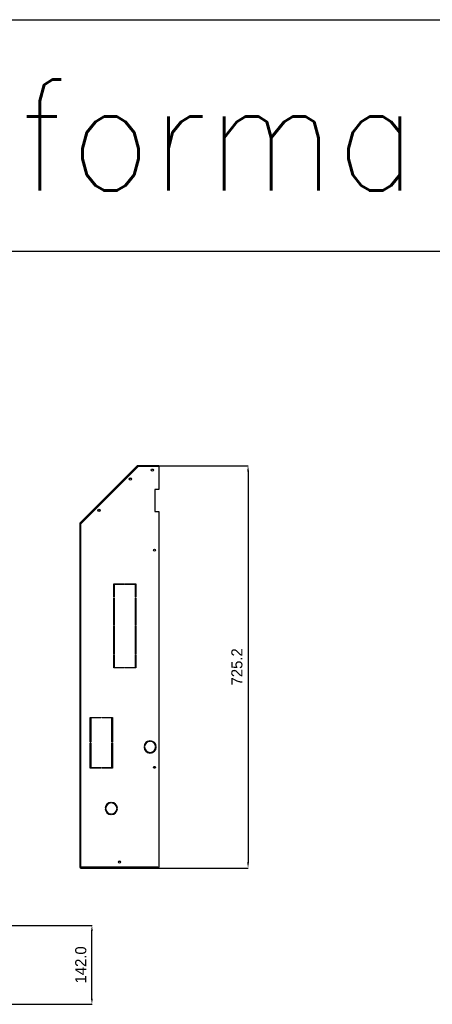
# Model space of a CAD drawing. Header units: inches. Extents: x -8834 to -3121, y 1010 to 9212.
# Tile 27 of 36: x -7544 to -6801, y 7152 to 8927. Entities that reach past the tile are written whole.
import ezdxf

# ---------------------------------------------------------------- set-up
doc = ezdxf.new("R2010")
doc.units = ezdxf.units.IN
doc.layers.add('1', color=7, linetype='Continuous')
doc.styles.add('CONVERTER_11', font='txt.shx', dxfattribs={"width": 0.9})
doc.dimstyles.new('Copia di Standard', dxfattribs={"dimtxt": 20, "dimasz": 10, "dimexe": 0.18, "dimexo": 0.0625, "dimgap": 10, "dimtad": 1, "dimdec": 1, "dimzin": 0, "dimdsep": 46, "dimtxsty": 'Standard', "dimcen": 0.09, "dimclrd": 4, "dimclre": 4, "dimadec": 0, "dimazin": 0, "dimtfac": 1, "dimtdec": 1, "dimtofl": 0, "dimtmove": 0, "dimatfit": 3, "dimfxl": 0.18, "dimtolj": 1, "dimtzin": 0, "dimarcsym": 0})

# ---------------------------------------------------------------- blocks, each defined once
blk = doc.blocks.new('*D32')
at = {"color": 3, "lineweight": -2, "transparency": 16777216}
for p, q in [((-7293.6, 8123.1), (-7132.8, 8123.1)), ((-7133, 8113.1), (-7133, 7407.9)), ((-7295.1, 7397.9), (-7132.8, 7397.9))]:
    blk.add_line(p, q, dxfattribs=at)
at = {"color": 3, "transparency": 16777216}
for points in [[(-7134.7, 8113.1), (-7131.3, 8113.1), (-7133, 8123.1)], [(-7134.7, 7407.9), (-7131.3, 7407.9), (-7133, 7397.9)]]:
    blk.add_solid(points, dxfattribs=at)
at = {"layer": 'Defpoints', "color": 0, "transparency": 16777216}
for p in [(-7293.7, 8123.1), (-7295.2, 7397.9), (-7133, 7397.9)]:
    blk.add_point(p, dxfattribs=at)
at = {"color": 3, "transparency": 16777216, "insert": (-7153, 7760.5), "char_height": 20, "attachment_point": 5, "rotation": 90}
blk.add_mtext('\\A1;725.2', dxfattribs=at)
blk = doc.blocks.new('*D34')
at = {"color": 3, "lineweight": -2, "transparency": 16777216}
for p, q in [((-7665.7, 7294.3), (-7413.8, 7294.3)), ((-7414, 7162.3), (-7414, 7284.3)), ((-7665.7, 7152.3), (-7413.8, 7152.3))]:
    blk.add_line(p, q, dxfattribs=at)
at = {"color": 3, "transparency": 16777216}
for points in [[(-7415.7, 7284.3), (-7412.4, 7284.3), (-7414, 7294.3)], [(-7415.7, 7162.3), (-7412.4, 7162.3), (-7414, 7152.3)]]:
    blk.add_solid(points, dxfattribs=at)
at = {"layer": 'Defpoints', "color": 0, "transparency": 16777216}
for p in [(-7665.8, 7294.3), (-7414, 7294.3), (-7665.8, 7152.3)]:
    blk.add_point(p, dxfattribs=at)
at = {"color": 3, "transparency": 16777216, "insert": (-7434, 7223.3), "char_height": 20, "attachment_point": 5, "rotation": 90}
blk.add_mtext('\\A1;142.0', dxfattribs=at)

msp = doc.modelspace()

# ---------------------------------------------------------------- linework, layer by layer
at = {"color": 7, "linetype": 'Continuous'}
for p, q in [((-7332.38, 8122.66), (-7435.24, 8019.8)), ((-7331.03, 8121.6), (-7434.18, 8018.45)), ((-7331.68, 8121.95), (-7332.38, 8122.66)), ((-7331.47, 8121.45), (-7331.68, 8121.95)), ((-7331.38, 8121.25), (-7331.47, 8121.45)), ((-7331.32, 8122.1), (-7331.32, 8123.1)), ((-7293.67, 8123.1), (-7331.32, 8123.1)), ((-7331.12, 8121.6), (-7331.32, 8122.1)), ((-7331.12, 8121.6), (-7331.09, 8121.54)), ((-7293.67, 8121.6), (-7331.03, 8121.6)), ((-7293.67, 8121.6), (-7293.67, 8123.1)), ((-7293.67, 8121.6), (-7293.67, 8080.35)), ((-7300.67, 8080.35), (-7300.67, 8040.35)), ((-7293.67, 8080.35), (-7300.67, 8080.35)), ((-7300.67, 8040.35), (-7293.67, 8040.35)), ((-7293.67, 8040.35), (-7293.67, 7399.39)), ((-7435.68, 8018.74), (-7435.68, 8018.45)), ((-7435.68, 8018.45), (-7434.68, 8018.45)), ((-7435.68, 8018.45), (-7435.68, 7399.39)), ((-7434.53, 8019.1), (-7435.24, 8019.8)), ((-7434.68, 8018.74), (-7434.68, 8018.45)), ((-7434.68, 8018.45), (-7434.18, 8018.45)), ((-7434.53, 8019.1), (-7434.18, 8018.74)), ((-7434.18, 8018.74), (-7433.89, 8018.74)), ((-7374.68, 7886.53), (-7374.68, 7909.97)), ((-7374.68, 7909.97), (-7355.43, 7909.97)), ((-7373.68, 7908.97), (-7373.68, 7886.53)), ((-7355.43, 7908.97), (-7373.68, 7908.97)), ((-7355.43, 7909.97), (-7355.43, 7908.97)), ((-7353.93, 7908.97), (-7353.93, 7909.97)), ((-7353.93, 7909.97), (-7334.68, 7909.97)), ((-7335.68, 7908.97), (-7353.93, 7908.97)), ((-7335.68, 7886.53), (-7335.68, 7908.97)), ((-7334.68, 7909.97), (-7334.68, 7886.53)), ((-7373.68, 7886.53), (-7374.68, 7886.53)), ((-7374.68, 7835.03), (-7374.68, 7885.03)), ((-7374.68, 7885.03), (-7373.68, 7885.03)), ((-7373.68, 7885.03), (-7373.68, 7835.03)), ((-7334.68, 7886.53), (-7335.68, 7886.53)), ((-7335.68, 7835.03), (-7335.68, 7885.03)), ((-7335.68, 7885.03), (-7334.68, 7885.03)), ((-7334.68, 7885.03), (-7334.68, 7835.03)), ((-7373.68, 7835.03), (-7374.68, 7835.03)), ((-7374.68, 7833.53), (-7373.68, 7833.53)), ((-7374.68, 7783.53), (-7374.68, 7833.53)), ((-7373.68, 7833.53), (-7373.68, 7783.53)), ((-7334.68, 7835.03), (-7335.68, 7835.03)), ((-7335.68, 7783.53), (-7335.68, 7833.53)), ((-7335.68, 7833.53), (-7334.68, 7833.53)), ((-7334.68, 7833.53), (-7334.68, 7783.53)), ((-7373.68, 7783.53), (-7374.68, 7783.53)), ((-7374.68, 7782.03), (-7373.68, 7782.03)), ((-7374.68, 7758.59), (-7374.68, 7782.03)), ((-7373.68, 7782.03), (-7373.68, 7759.59)), ((-7334.68, 7783.53), (-7335.68, 7783.53)), ((-7335.68, 7782.03), (-7334.68, 7782.03)), ((-7335.68, 7759.59), (-7335.68, 7782.03)), ((-7334.68, 7782.03), (-7334.68, 7758.59)), ((-7355.43, 7758.59), (-7374.68, 7758.59)), ((-7373.68, 7759.59), (-7355.43, 7759.59)), ((-7355.43, 7759.59), (-7355.43, 7758.59)), ((-7353.93, 7759.59), (-7335.68, 7759.59)), ((-7353.93, 7758.59), (-7353.93, 7759.59)), ((-7334.68, 7758.59), (-7353.93, 7758.59)), ((-7417.18, 7624.56), (-7417.18, 7669.47)), ((-7417.18, 7669.47), (-7397.93, 7669.47)), ((-7416.18, 7668.47), (-7416.18, 7624.56)), ((-7397.93, 7668.47), (-7416.18, 7668.47)), ((-7397.93, 7669.47), (-7397.93, 7668.47)), ((-7396.43, 7669.47), (-7377.18, 7669.47)), ((-7396.43, 7668.47), (-7396.43, 7669.47)), ((-7378.18, 7668.47), (-7396.43, 7668.47)), ((-7378.18, 7624.56), (-7378.18, 7668.47)), ((-7377.18, 7669.47), (-7377.18, 7624.56)), ((-7416.18, 7624.56), (-7417.18, 7624.56)), ((-7417.18, 7623.06), (-7416.18, 7623.06)), ((-7417.18, 7578.14), (-7417.18, 7623.06)), ((-7416.18, 7623.06), (-7416.18, 7579.14)), ((-7377.18, 7624.56), (-7378.18, 7624.56)), ((-7378.18, 7623.06), (-7377.18, 7623.06)), ((-7378.18, 7579.14), (-7378.18, 7623.06)), ((-7377.18, 7623.06), (-7377.18, 7578.14)), ((-7319.26, 7616.65), (-7320.26, 7616.65)), ((-7320.26, 7615.65), (-7319.26, 7615.65)), ((-7309.77, 7627.14), (-7309.77, 7626.14)), ((-7308.77, 7626.14), (-7308.77, 7627.14)), ((-7298.28, 7616.65), (-7299.28, 7616.65)), ((-7299.28, 7615.65), (-7298.28, 7615.65)), ((-7309.77, 7606.17), (-7309.77, 7605.16)), ((-7308.77, 7605.16), (-7308.77, 7606.17)), ((-7397.93, 7578.14), (-7417.18, 7578.14)), ((-7416.18, 7579.14), (-7397.93, 7579.14)), ((-7397.93, 7579.14), (-7397.93, 7578.14)), ((-7396.43, 7579.14), (-7378.18, 7579.14)), ((-7396.43, 7578.14), (-7396.43, 7579.14)), ((-7377.18, 7578.14), (-7396.43, 7578.14)), ((-7379.68, 7516.28), (-7379.68, 7515.28)), ((-7378.68, 7515.28), (-7378.68, 7516.28)), ((-7389.17, 7505.79), (-7390.17, 7505.79)), ((-7390.17, 7504.79), (-7389.17, 7504.79)), ((-7379.68, 7495.3), (-7379.68, 7494.3)), ((-7378.68, 7494.3), (-7378.68, 7495.3)), ((-7368.19, 7505.79), (-7369.19, 7505.79)), ((-7369.19, 7504.79), (-7368.19, 7504.79)), ((-7435.68, 7399.39), (-7434.68, 7399.39)), ((-7434.68, 7399.39), (-7434.18, 7399.39)), ((-7295.17, 7399.39), (-7434.18, 7399.39)), ((-7434.18, 7399.39), (-7434.18, 7398.89)), ((-7434.18, 7398.89), (-7434.18, 7397.89)), ((-7434.18, 7397.89), (-7295.17, 7397.89)), ((-7295.17, 7399.39), (-7294.67, 7399.39)), ((-7295.17, 7399.39), (-7295.17, 7398.89)), ((-7295.17, 7398.89), (-7295.17, 7397.89)), ((-7294.67, 7399.39), (-7293.67, 7399.39))]:
    msp.add_line(p, q, dxfattribs=at)
at = {"color": 9, "linetype": 'Continuous'}
for p, q in [((-7331.47, 8121.45), (-7434.18, 8018.74)), ((-7331.03, 8121.6), (-7331.12, 8121.6)), ((-7434.18, 7399.39), (-7434.18, 8018.45))]:
    msp.add_line(p, q, dxfattribs=at)
at = {"color": 7, "linetype": 'Continuous'}
for centre, radius in [((-7305.17, 8115.1), 2), ((-7305.17, 8115.1), 1.75), ((-7344.73, 8099), 2), ((-7344.73, 8099), 1.75), ((-7401.3, 8042.43), 2), ((-7401.3, 8042.43), 1.75), ((-7301.17, 7970.6), 1.75), ((-7301.17, 7579.39), 1.75), ((-7364.38, 7408.64), 2), ((-7364.38, 7408.64), 1.75)]:
    msp.add_circle(centre, radius, dxfattribs=at)
for centre, radius, start, end in [((-7331.32, 8121.6), 1.5, 90, 135), ((-7331.32, 8121.6), 0.5, 90, 135), ((-7434.18, 8018.74), 1.5, 135, 180), ((-7434.18, 8018.74), 0.5, 135, 180), ((-7309.27, 7616.15), 11, 92.60525, 177.39475), ((-7309.27, 7616.15), 11, 182.60525, 267.39475), ((-7309.27, 7616.15), 10, 92.86598, 177.13402), ((-7309.27, 7616.15), 10, 182.86598, 267.13402), ((-7309.27, 7616.15), 11, 2.60525, 87.39475), ((-7309.27, 7616.15), 10, 2.86598, 87.13402), ((-7309.27, 7616.15), 11, 272.60525, 357.39475), ((-7309.27, 7616.15), 10, 272.86598, 357.13402), ((-7379.18, 7505.29), 11, 92.60525, 177.39475), ((-7379.18, 7505.29), 10, 92.86598, 177.13402), ((-7379.18, 7505.29), 11, 2.60525, 87.39475), ((-7379.18, 7505.29), 10, 2.86598, 87.13402), ((-7379.18, 7505.29), 11, 182.60525, 267.39475), ((-7379.18, 7505.29), 10, 182.86598, 267.13402), ((-7379.18, 7505.29), 11, 272.60525, 357.39475), ((-7379.18, 7505.29), 10, 272.86598, 357.13402), ((-7434.18, 7399.39), 1.5, 180, 270), ((-7434.18, 7399.39), 0.5, 180, 270), ((-7295.17, 7399.39), 1.5, 270, 0), ((-7295.17, 7399.39), 0.5, 270, 0)]:
    msp.add_arc(centre, radius, start, end, dxfattribs=at)
at = {"layer": '1', "color": 7, "linetype": 'Continuous'}
for p, q in [((-8730.71, 8926.94), (-3120.62, 8926.94)), ((-8730.71, 8509.61), (-3120.62, 8509.61))]:
    msp.add_line(p, q, dxfattribs=at)

# ---------------------------------------------------------------- texts
at = {"layer": '1', "color": 1, "style": 'CONVERTER_11', "width": 0.9}
msp.add_text('Cassaforma', height=200, dxfattribs=at).set_placement((-8263.83, 8618.86))

# ---------------------------------------------------------------- dimensions: what is measured, and where the dimension line sits
at = {"color": 3}
for base, p1, p2, picture, middle in [((-7132.98, 7397.89), (-7293.67, 8123.1), (-7295.17, 7397.89), '*D32', (-7152.98, 7760.49)), ((-7414.02, 7294.28), (-7665.81, 7152.27), (-7665.81, 7294.28), '*D34', (-7434.02, 7223.27))]:
    dim = msp.add_linear_dim(base=base, p1=p1, p2=p2, angle=90, dimstyle='Copia di Standard', override={"dimclrd": 3, "dimclre": 3, "dimclrt": 3}, dxfattribs=at)
    dim.commit()
    dim.dimension.update_dxf_attribs({"geometry": picture, "text_midpoint": middle})

doc.saveas('drawing.dxf')
